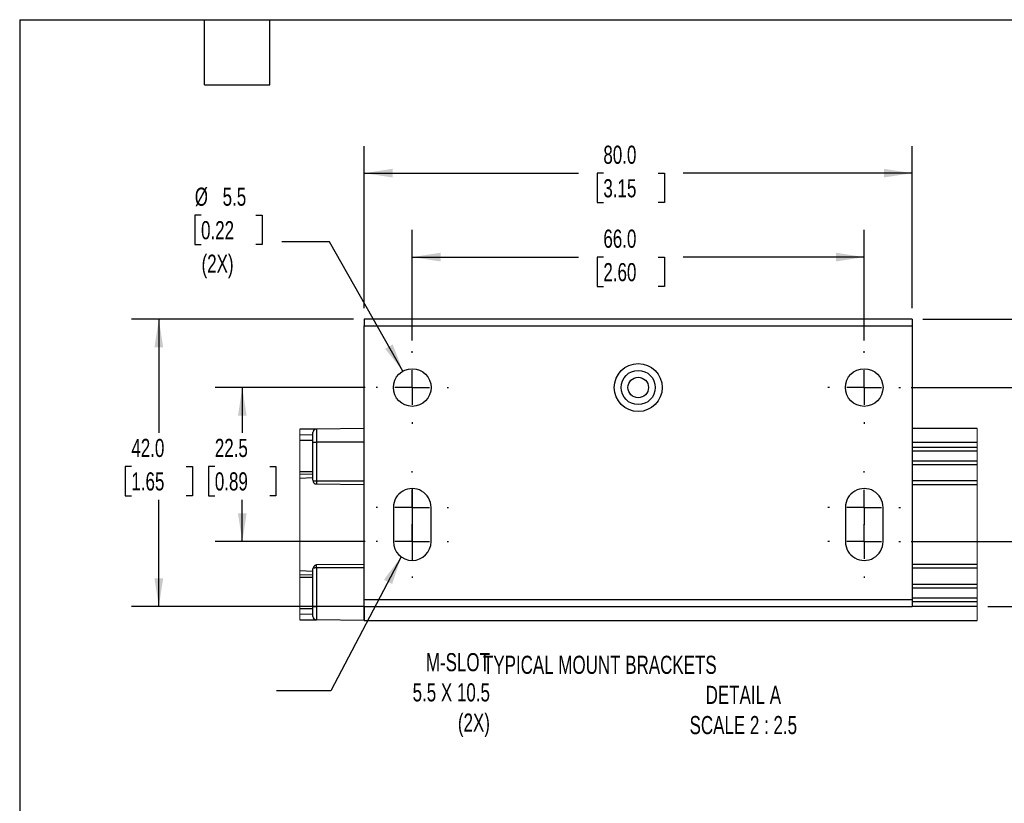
# Model space of a CAD drawing. Header units: millimetres. Extents: x 16 to 683, y 16 to 524.
# Tile 11 of 18: x 16 to 303, y 295 to 524. Entities that reach past the tile are written whole.
import ezdxf

# ---------------------------------------------------------------- set-up
doc = ezdxf.new("R2010")
doc.units = ezdxf.units.MM
doc.header["$LTSCALE"] = 2.5
doc.linetypes.add('CENTERX2', pattern=[20.32, 12.7, -2.54, 2.54, -2.54])
doc.layers.add('CENTER', color=40, linetype='CENTERX2')
doc.layers.add('DIMENSIONS', color=140, linetype='Continuous', lineweight=25)
doc.layers.add('TEXT', color=140, linetype='Continuous', lineweight=25)
doc.styles.add('SLDTEXTSTYLE0', font='TXT', dxfattribs={"width": 0.7})
doc.dimstyles.new('SLDDIMSTYLE4', dxfattribs={"dimtxt": 0.18, "dimasz": 8.255, "dimexe": 0, "dimexo": 0.0625, "dimgap": 0, "dimtad": 0, "dimtih": 1, "dimtoh": 1, "dimdec": 0, "dimrnd": 1e-09, "dimzin": 0, "dimdsep": 46, "dimtxsty": 'Standard', "dimsah": 1, "dimcen": 0.09, "dimadec": 0, "dimazin": 0, "dimtfac": 8.255, "dimtdec": 0, "dimtofl": 0, "dimtmove": 0, "dimatfit": 3, "dimfxl": 0, "dimfrac": 2, "dimtolj": 1, "dimtzin": 0, "dimarcsym": 0})
doc.dimstyles.new('SLDDIMSTYLE5', dxfattribs={"dimtxt": 5.39502, "dimasz": 8.255, "dimexe": 0, "dimexo": 0.0625, "dimgap": 1.348755, "dimtad": 0, "dimtih": 1, "dimtoh": 1, "dimlfac": 0.5, "dimrnd": 1e-09, "dimzin": 4, "dimdsep": 46, "dimtxsty": 'SLDTEXTSTYLE0', "dimsah": 1, "dimcen": 0.09, "dimadec": 0, "dimazin": 1, "dimtfac": 1, "dimtofl": 0, "dimtmove": 0, "dimatfit": 3, "dimfxl": 0, "dimfrac": 2, "dimtolj": 1, "dimtzin": 12, "dimarcsym": 0})
doc.dimstyles.new('SLDDIMSTYLE6', dxfattribs={"dimtxt": 5.39502, "dimasz": 8.255, "dimexe": 0, "dimexo": 0.0625, "dimgap": 1.348755, "dimtad": 0, "dimtih": 1, "dimtoh": 1, "dimlfac": 0.5, "dimrnd": 1e-09, "dimzin": 12, "dimdsep": 46, "dimtxsty": 'SLDTEXTSTYLE0', "dimsah": 1, "dimcen": 0.09, "dimadec": 0, "dimazin": 3, "dimtfac": 1, "dimtmove": 0, "dimatfit": 0, "dimfxl": 0, "dimfrac": 2, "dimtolj": 1, "dimtzin": 12, "dimarcsym": 0})
doc.dimstyles.new('SLDDIMSTYLE7', dxfattribs={"dimtxt": 5.39502, "dimasz": 8.255, "dimexe": 0, "dimexo": 0.0625, "dimgap": 1.348755, "dimtad": 0, "dimtih": 1, "dimtoh": 1, "dimlfac": 0.5, "dimrnd": 1e-09, "dimzin": 12, "dimdsep": 46, "dimtxsty": 'SLDTEXTSTYLE0', "dimsah": 1, "dimcen": 0.09, "dimadec": 0, "dimazin": 3, "dimtfac": 1, "dimtofl": 0, "dimtmove": 0, "dimatfit": 3, "dimfxl": 0, "dimfrac": 2, "dimtolj": 1, "dimtzin": 12, "dimarcsym": 0})
doc.dimstyles.new('SLDDIMSTYLE8', dxfattribs={"dimtxt": 5.39502, "dimasz": 8.255, "dimexe": 0, "dimexo": 0.0625, "dimgap": 1.348755, "dimtad": 0, "dimtih": 1, "dimtoh": 1, "dimlfac": 0.5, "dimrnd": 1e-09, "dimzin": 4, "dimdsep": 46, "dimtxsty": 'SLDTEXTSTYLE0', "dimsah": 1, "dimcen": 0.09, "dimadec": 0, "dimazin": 1, "dimtfac": 1, "dimtmove": 0, "dimatfit": 0, "dimfxl": 0, "dimfrac": 2, "dimtolj": 1, "dimtzin": 12, "dimarcsym": 0})
doc.dimstyles.new('SLDDIMSTYLE9', dxfattribs={"dimtxt": 5.39502, "dimasz": 8.255, "dimexe": 0, "dimexo": 0.0625, "dimgap": 1.348755, "dimtad": 0, "dimtih": 1, "dimtoh": 1, "dimlfac": 0.5, "dimrnd": 1e-09, "dimzin": 12, "dimdsep": 46, "dimtxsty": 'SLDTEXTSTYLE0', "dimsah": 1, "dimcen": 0, "dimadec": 0, "dimazin": 3, "dimtfac": 1, "dimtofl": 0, "dimtmove": 0, "dimatfit": 3, "dimfxl": 0, "dimfrac": 2, "dimtolj": 1, "dimtzin": 12, "dimarcsym": 0})

# ---------------------------------------------------------------- blocks, each defined once
blk = doc.blocks.new('_D_5')
at = {"layer": 'DIMENSIONS'}
for p, q in [((113.35, 436.43), (48.57, 436.43)), ((56.51, 436.43), (56.51, 403.19)), ((48.49, 393.41), (46.68, 393.41)), ((46.68, 393.41), (46.68, 384.84)), ((64.52, 393.41), (66.33, 393.41)), ((66.33, 393.41), (66.33, 384.84)), ((46.68, 384.84), (48.49, 384.84)), ((56.51, 352.43), (56.51, 383.63)), ((66.33, 384.84), (64.52, 384.84)), ((113.35, 352.43), (48.57, 352.43))]:
    blk.add_line(p, q, dxfattribs=at)
for points in [[(56.51, 436.43), (55.24, 428.18), (57.78, 428.18)], [(56.51, 352.43), (57.78, 360.69), (55.24, 360.69)]]:
    blk.add_solid(points, dxfattribs=at)
at = {"layer": 'DIMENSIONS', "char_height": 5.292, "attachment_point": 1, "style": 'SLDTEXTSTYLE0'}
for s, insert in [('42.0', (48.49, 401.44)), ('1.65', (48.49, 391.66))]:
    blk.add_mtext(s, dxfattribs=dict(at, insert=insert))
blk = doc.blocks.new('_D_6')
at = {"layer": 'DIMENSIONS'}
for p, q in [((116.53, 439.61), (116.53, 486.98)), ((276.53, 439.61), (276.53, 486.98)), ((116.53, 479.05), (179.04, 479.05)), ((186.35, 479.05), (184.54, 479.05)), ((184.54, 479.05), (184.54, 470.47)), ((202.38, 479.05), (204.2, 479.05)), ((204.2, 479.05), (204.2, 470.47)), ((276.53, 479.05), (209.69, 479.05)), ((184.54, 470.47), (186.35, 470.47)), ((204.2, 470.47), (202.38, 470.47))]:
    blk.add_line(p, q, dxfattribs=at)
for points in [[(116.53, 479.05), (124.78, 477.78), (124.78, 480.32)], [(276.53, 479.05), (268.27, 480.32), (268.27, 477.78)]]:
    blk.add_solid(points, dxfattribs=at)
at = {"layer": 'DIMENSIONS', "char_height": 5.292, "attachment_point": 1, "style": 'SLDTEXTSTYLE0'}
for s, insert in [('80.0', (186.35, 487.08)), ('3.15', (186.35, 477.29))]:
    blk.add_mtext(s, dxfattribs=dict(at, insert=insert))
blk = doc.blocks.new('_D_7')
at = {"layer": 'DIMENSIONS'}
for p, q in [((307.07, 371.43), (307.07, 387.31)), ((276.28, 371.43), (315.01, 371.43)), ((298.67, 352.43), (315.01, 352.43)), ((307.07, 332.75), (307.07, 352.43)), ((319.94, 337.8), (318.13, 337.8)), ((318.13, 337.8), (318.13, 329.23)), ((335.97, 337.8), (337.78, 337.8)), ((337.78, 337.8), (337.78, 329.23)), ((312.69, 332.75), (307.07, 332.75)), ((318.13, 329.23), (319.94, 329.23)), ((337.78, 329.23), (335.97, 329.23))]:
    blk.add_line(p, q, dxfattribs=at)
for points in [[(307.07, 371.43), (308.34, 379.69), (305.8, 379.69)], [(307.07, 352.43), (305.8, 344.18), (308.34, 344.18)]]:
    blk.add_solid(points, dxfattribs=at)
at = {"layer": 'DIMENSIONS', "char_height": 5.292, "attachment_point": 1, "style": 'SLDTEXTSTYLE0'}
for s, insert in [('9.5', (322.18, 345.83)), ('0.37', (319.94, 336.05)), ('TYP.', (320.2, 326.26))]:
    blk.add_mtext(s, dxfattribs=dict(at, insert=insert))
blk = doc.blocks.new('_D_8')
at = {"layer": 'DIMENSIONS'}
for p, q in [((116.77, 416.43), (72.95, 416.43)), ((80.89, 416.43), (80.89, 403.19)), ((72.87, 393.41), (71.06, 393.41)), ((71.06, 393.41), (71.06, 384.84)), ((88.91, 393.41), (90.72, 393.41)), ((90.72, 393.41), (90.72, 384.84)), ((71.06, 384.84), (72.87, 384.84)), ((80.89, 371.43), (80.89, 383.63)), ((90.72, 384.84), (88.91, 384.84)), ((116.77, 371.43), (72.95, 371.43))]:
    blk.add_line(p, q, dxfattribs=at)
for points in [[(80.89, 416.43), (79.62, 408.18), (82.16, 408.18)], [(80.89, 371.43), (82.16, 379.69), (79.62, 379.69)]]:
    blk.add_solid(points, dxfattribs=at)
at = {"layer": 'DIMENSIONS', "char_height": 5.292, "attachment_point": 1, "style": 'SLDTEXTSTYLE0'}
for s, insert in [('22.5', (72.87, 401.44)), ('0.89', (72.87, 391.66))]:
    blk.add_mtext(s, dxfattribs=dict(at, insert=insert))
blk = doc.blocks.new('_D_9')
at = {"layer": 'DIMENSIONS'}
for p, q in [((319.84, 459.58), (318.03, 459.58)), ((318.03, 459.58), (318.03, 451)), ((335.87, 459.58), (337.68, 459.58)), ((337.68, 459.58), (337.68, 451)), ((312.59, 454.53), (307.07, 454.53)), ((307.07, 454.53), (307.07, 436.43)), ((318.03, 451), (319.84, 451)), ((337.68, 451), (335.87, 451)), ((279.7, 436.43), (315.01, 436.43)), ((276.28, 416.43), (315.01, 416.43)), ((307.07, 416.43), (307.07, 400.56))]:
    blk.add_line(p, q, dxfattribs=at)
for points in [[(307.07, 436.43), (308.34, 444.69), (305.8, 444.69)], [(307.07, 416.43), (305.8, 408.18), (308.34, 408.18)]]:
    blk.add_solid(points, dxfattribs=at)
at = {"layer": 'DIMENSIONS', "char_height": 5.292, "attachment_point": 1, "style": 'SLDTEXTSTYLE0'}
for s, insert in [('10.0', (319.84, 467.6)), ('0.39', (319.84, 457.82)), ('TYP.', (320.1, 448.04))]:
    blk.add_mtext(s, dxfattribs=dict(at, insert=insert))
blk = doc.blocks.new('_D_10')
at = {"layer": 'DIMENSIONS'}
for p, q in [((68.84, 466.79), (67.02, 466.79)), ((67.02, 466.79), (67.02, 458.22)), ((84.87, 466.79), (86.68, 466.79)), ((86.68, 466.79), (86.68, 458.22)), ((67.02, 458.22), (68.84, 458.22)), ((86.68, 458.22), (84.87, 458.22)), ((106.35, 458.96), (92.46, 458.96)), ((127.81, 421.22), (106.35, 458.96))]:
    blk.add_line(p, q, dxfattribs=at)
blk.add_solid([(127.81, 421.22), (124.83, 429.02), (122.62, 427.76)], dxfattribs=at)
at = {"layer": 'DIMENSIONS', "char_height": 5.292, "attachment_point": 1, "style": 'SLDTEXTSTYLE0'}
for s, insert in [('%%c', (67.01, 474.82)), ('5.5', (75.15, 474.82)), ('0.22', (68.84, 465.04)), ('(2X)', (68.99, 455.25))]:
    blk.add_mtext(s, dxfattribs=dict(at, insert=insert))
blk = doc.blocks.new('_D_11')
at = {"layer": 'DIMENSIONS'}
for p, q in [((130.53, 430.19), (130.53, 462.47)), ((262.53, 430.19), (262.53, 462.47)), ((130.53, 454.53), (179.04, 454.53)), ((186.35, 454.53), (184.54, 454.53)), ((184.54, 454.53), (184.54, 445.95)), ((202.38, 454.53), (204.2, 454.53)), ((204.2, 454.53), (204.2, 445.95)), ((262.53, 454.53), (209.69, 454.53)), ((184.54, 445.95), (186.35, 445.95)), ((204.2, 445.95), (202.38, 445.95))]:
    blk.add_line(p, q, dxfattribs=at)
for points in [[(130.53, 454.53), (138.78, 453.26), (138.78, 455.8)], [(262.53, 454.53), (254.27, 455.8), (254.27, 453.26)]]:
    blk.add_solid(points, dxfattribs=at)
at = {"layer": 'DIMENSIONS', "char_height": 5.292, "attachment_point": 1, "style": 'SLDTEXTSTYLE0'}
for s, insert in [('66.0', (186.35, 462.56)), ('2.60', (186.35, 452.78))]:
    blk.add_mtext(s, dxfattribs=dict(at, insert=insert))
blk = doc.blocks.new('SW_CENTERMARKSYMBOL_4')
at = {"layer": 'CENTER', "color": 0}
for p, q in [((0, 10.16), (0, 10.58)), ((0, 0), (0, 5.08)), ((-10.16, 0), (-10.58, 0)), ((0, 0), (-5.08, 0)), ((0, 0), (0, -5.08)), ((0, 0), (5.08, 0)), ((10.16, 0), (10.58, 0)), ((0, -10.16), (0, -10.58))]:
    blk.add_line(p, q, dxfattribs=at)
blk = doc.blocks.new('SW_CENTERMARKSYMBOL_5')
at = {"layer": 'CENTER', "color": 0}
for p, q in [((0, 10.16), (0, 10.58)), ((0, 0), (0, 5.08)), ((-10.16, 0), (-10.58, 0)), ((0, 0), (-5.08, 0)), ((0, 0), (0, -5.08)), ((0, 0), (5.08, 0)), ((10.16, 0), (10.58, 0)), ((0, -10.16), (0, -10.58))]:
    blk.add_line(p, q, dxfattribs=at)
blk = doc.blocks.new('SW_CENTERMARKSYMBOL_6')
at = {"layer": 'CENTER', "color": 0}
for p, q in [((0, 10.16), (0, 10.58)), ((0, 0), (0, 5.08)), ((-10.16, 0), (-10.58, 0)), ((0, 0), (-5.08, 0)), ((0, 0), (0, -5.08)), ((0, 0), (5.08, 0)), ((10.16, 0), (10.58, 0)), ((0, -10.16), (0, -10.58))]:
    blk.add_line(p, q, dxfattribs=at)
blk = doc.blocks.new('SW_CENTERMARKSYMBOL_7')
at = {"layer": 'CENTER', "color": 0}
for p, q in [((0, 10.16), (0, 10.58)), ((0, 0), (0, 5.08)), ((-10.16, 0), (-10.58, 0)), ((0, 0), (-5.08, 0)), ((0, 0), (0, -5.08)), ((0, 0), (5.08, 0)), ((10.16, 0), (10.58, 0)), ((0, -10.16), (0, -10.58))]:
    blk.add_line(p, q, dxfattribs=at)
blk = doc.blocks.new('SW_CENTERMARKSYMBOL_8')
at = {"layer": 'CENTER', "color": 0}
for p, q in [((0, 10.16), (0, 10.58)), ((0, 0), (0, 5.08)), ((-10.16, 0), (-10.58, 0)), ((0, 0), (-5.08, 0)), ((0, 0), (0, -5.08)), ((0, 0), (5.08, 0)), ((10.16, 0), (10.58, 0)), ((0, -10.16), (0, -10.58))]:
    blk.add_line(p, q, dxfattribs=at)
blk = doc.blocks.new('SW_CENTERMARKSYMBOL_9')
at = {"layer": 'CENTER', "color": 0}
for p, q in [((0, 10.16), (0, 10.58)), ((0, 0), (0, 5.08)), ((-10.16, 0), (-10.58, 0)), ((0, 0), (-5.08, 0)), ((0, 0), (0, -5.08)), ((0, 0), (5.08, 0)), ((10.16, 0), (10.58, 0)), ((0, -10.16), (0, -10.58))]:
    blk.add_line(p, q, dxfattribs=at)

msp = doc.modelspace()

# ---------------------------------------------------------------- linework, layer by layer
for p, q in [((276.525, 436.435), (116.525, 436.435)), ((116.525, 436.435), (116.525, 434.435)), ((116.525, 434.435), (276.525, 434.435)), ((116.525, 354.435), (116.525, 434.435)), ((276.525, 436.435), (276.525, 434.435)), ((276.525, 434.435), (276.525, 354.435)), ((101.525, 400.435), (101.525, 403.313)), ((116.525, 404.435), (102.517, 404.313)), ((102.517, 404.313), (102.517, 400.435)), ((295.494, 404.435), (276.525, 404.435)), ((101.525, 402.565), (97.734, 402.604)), ((101.525, 400.935), (97.734, 400.935)), ((101.525, 400.435), (102.517, 400.435)), ((101.525, 389.342), (101.525, 400.435)), ((102.517, 400.435), (102.517, 389.134)), ((116.525, 400.435), (102.517, 400.435)), ((276.525, 400.435), (295.494, 400.435)), ((295.494, 398.935), (276.525, 398.935)), ((276.525, 397.935), (295.494, 397.935)), ((295.494, 394.935), (276.525, 394.935)), ((97.734, 391.935), (101.525, 391.935)), ((101.525, 391.135), (97.734, 391.002)), ((276.525, 393.935), (295.494, 393.935)), ((97.734, 390.002), (101.525, 390.135)), ((102.517, 389.134), (116.525, 389.134)), ((102.517, 389.134), (102.517, 388.257)), ((102.517, 388.257), (116.525, 388.134)), ((295.494, 389.134), (276.525, 389.134)), ((276.525, 388.134), (295.494, 388.134)), ((125.025, 381.435), (125.025, 371.435)), ((136.025, 371.435), (136.025, 381.435)), ((257.025, 381.435), (257.025, 371.435)), ((268.025, 371.435), (268.025, 381.435)), ((101.525, 362.735), (97.734, 362.868)), ((101.525, 352.435), (101.525, 363.528)), ((116.525, 364.735), (102.517, 364.613)), ((102.517, 363.735), (102.517, 364.613)), ((102.517, 363.735), (102.517, 352.435)), ((116.525, 363.735), (102.517, 363.735)), ((295.494, 364.735), (276.525, 364.735)), ((276.525, 363.735), (295.494, 363.735)), ((97.734, 361.867), (101.525, 361.735)), ((101.525, 360.935), (97.734, 360.935)), ((295.494, 358.935), (276.525, 358.935)), ((276.525, 357.935), (295.494, 357.935)), ((116.525, 352.435), (116.525, 354.435)), ((276.525, 354.435), (116.525, 354.435)), ((295.494, 354.935), (276.525, 354.935)), ((276.525, 354.435), (276.525, 352.435)), ((276.525, 353.935), (295.494, 353.935)), ((97.734, 351.935), (101.525, 351.935)), ((101.525, 352.435), (102.517, 352.435)), ((101.525, 349.557), (101.525, 352.435)), ((116.525, 352.435), (102.517, 352.435)), ((102.517, 352.435), (102.517, 348.557)), ((116.525, 348.435), (116.525, 352.435)), ((116.525, 352.435), (116.525, 348.435)), ((116.525, 352.435), (276.525, 352.435)), ((295.494, 352.435), (276.525, 352.435)), ((97.734, 350.265), (101.525, 350.305)), ((116.525, 348.435), (102.517, 348.557)), ((116.525, 348.435), (295.494, 348.435))]:
    msp.add_line(p, q)
at = {"color": 7, "linetype": 'Continuous', "lineweight": 18}
for p, q in [((97.734, 404.271), (97.734, 348.599)), ((295.494, 348.435), (295.494, 404.435))]:
    msp.add_line(p, q, dxfattribs=at)
at = {"flags": 128}
for points in [[(102.517, 404.313), (100.203, 404.292), (97.734, 404.271)], [(97.734, 348.599), (100.203, 348.577), (102.517, 348.557)]]:
    msp.add_lwpolyline(points, dxfattribs=at)
for centre, radius in [((196.525, 416.435), 7), ((130.525, 416.435), 5.5), ((196.525, 416.435), 5), ((262.525, 416.435), 5.5), ((196.525, 416.435), 3)]:
    msp.add_circle(centre, radius)
for centre, radius, start, end in [((102.525, 403.313), 1, 90.49975, 180.0004), ((130.525, 381.435), 5.5, 359.99999, 180.00001), ((262.525, 381.435), 5.5, 359.99997, 180.00003), ((130.525, 371.435), 5.5, 180.00002, 359.99998), ((262.525, 371.435), 5.5, 179.99997, 0.00003), ((102.525, 349.557), 1, 179.99981, 269.50025)]:
    msp.add_arc(centre, radius, start, end)
for points, knots in [([(101.525, 389.342), (101.542, 389.301), (101.572, 389.229), (101.693, 389.191), (101.871, 389.153), (102.154, 389.135), (102.389, 389.134), (102.517, 389.134)], [0, 0, 0, 0, 0.1174158, 0.2090315, 0.3363522, 0.6389889, 1, 1, 1, 1]), ([(101.542, 389.156), (101.562, 389.064), (101.605, 388.864), (101.747, 388.629), (101.922, 388.455), (102.103, 388.344), (102.307, 388.274), (102.449, 388.275), (102.517, 388.276)], [0, 0, 0, 0, 0.1967012, 0.42243, 0.5577431, 0.7072268, 0.8603342, 1, 1, 1, 1]), ([(102.517, 363.735), (102.439, 363.735), (102.296, 363.735), (102.061, 363.727), (101.856, 363.715), (101.693, 363.678), (101.572, 363.64), (101.542, 363.568), (101.525, 363.528)], [0, 0, 0, 0, 0.2186852, 0.4033397, 0.6635228, 0.7917087, 0.8833852, 1, 1, 1, 1]), ([(102.517, 364.595), (102.447, 364.576), (102.295, 364.535), (102.082, 364.417), (101.889, 364.271), (101.714, 364.075), (101.59, 363.845), (101.556, 363.663), (101.542, 363.586)], [0, 0, 0, 0, 0.1447507, 0.3164789, 0.4847747, 0.6290914, 0.8421881, 1, 1, 1, 1])]:
    msp.add_open_spline(points, degree=3, knots=knots)
at = {"layer": 'DIMENSIONS'}
msp.add_line((130.525, 386.935), (130.525, 365.935), dxfattribs=at)
at = {"layer": 'TEXT'}
for p, q in [((15.875, 523.875), (682.625, 523.875)), ((15.875, 523.875), (15.875, 15.875)), ((69.85, 504.825), (69.85, 523.875)), ((88.9, 504.825), (88.9, 523.875)), ((69.85, 504.825), (88.9, 504.825))]:
    msp.add_line(p, q, dxfattribs=at)

# ---------------------------------------------------------------- block references
at = {"layer": 'CENTER'}
for name, p in [('SW_CENTERMARKSYMBOL_4', (130.525, 416.435)), ('SW_CENTERMARKSYMBOL_9', (262.525, 416.435)), ('SW_CENTERMARKSYMBOL_5', (130.525, 381.435)), ('SW_CENTERMARKSYMBOL_7', (262.525, 381.435)), ('SW_CENTERMARKSYMBOL_6', (130.525, 371.435)), ('SW_CENTERMARKSYMBOL_8', (262.525, 371.435))]:
    msp.add_blockref(name, p, dxfattribs=at)

# ---------------------------------------------------------------- texts
at = {"layer": 'DIMENSIONS', "char_height": 5.29167, "style": 'SLDTEXTSTYLE0'}
for s, insert, attachment_point in [('M-SLOT^J5.5 X 10.5^J(2X)', (153.219, 338.862), 3), ('TYPICAL MOUNT BRACKETS', (151.18, 338.095), 1), ('DETAIL A^JSCALE 2 : 2.5', (227.226, 329.306), 2)]:
    msp.add_mtext(s, dxfattribs=dict(at, insert=insert, attachment_point=attachment_point))

# ---------------------------------------------------------------- dimensions: what is measured, and where the dimension line sits
at = {"layer": 'DIMENSIONS'}
for base, p1, p2, picture, middle in [((116.525, 479.047), (276.525, 436.435), (116.525, 436.435), '_D_6', (194.368, 479.047)), ((262.525, 454.528), (130.525, 427.015), (262.525, 427.015), '_D_11', (194.368, 454.528))]:
    dim = msp.add_linear_dim(base=base, p1=p1, p2=p2, dimstyle='SLDDIMSTYLE5', dxfattribs=at)
    dim.commit()
    dim.dimension.update_dxf_attribs({"geometry": picture, "text_midpoint": middle, "dimtype": 160})
dim = msp.add_diameter_dim_2p(p1=(133.244, 411.654), p2=(127.807, 421.216), text='<>\\P(2X)', dimstyle='SLDDIMSTYLE9', dxfattribs=at)
dim.commit()
dim.dimension.update_dxf_attribs({"geometry": '_D_10', "text_midpoint": (76.852, 461.743), "dimtype": 163})
for base, p1, p2, dimstyle, picture, middle in [((307.071, 436.435), (273.105, 416.435), (276.525, 436.435), 'SLDDIMSTYLE8', '_D_9', (307.071, 454.528)), ((307.071, 371.435), (295.494, 352.435), (273.105, 371.435), 'SLDDIMSTYLE6', '_D_7', (307.071, 332.754))]:
    dim = msp.add_linear_dim(base=base, p1=p1, p2=p2, angle=90, text='<>\\PTYP.', dimstyle=dimstyle, dxfattribs=at)
    dim.commit()
    dim.dimension.update_dxf_attribs({"geometry": picture, "text_midpoint": middle, "dimtype": 160})
for base, p1, p2, dimstyle, picture, middle in [((56.506, 352.435), (116.525, 436.435), (116.525, 352.435), 'SLDDIMSTYLE5', '_D_5', (56.506, 393.412)), ((80.89, 416.435), (119.945, 371.435), (119.945, 416.435), 'SLDDIMSTYLE7', '_D_8', (80.89, 393.412))]:
    dim = msp.add_linear_dim(base=base, p1=p1, p2=p2, angle=90, dimstyle=dimstyle, dxfattribs=at)
    dim.commit()
    dim.dimension.update_dxf_attribs({"geometry": picture, "text_midpoint": middle, "dimtype": 160})

# ---------------------------------------------------------------- leaders
msp.add_leader([(127.298, 366.982), (106.765, 327.804), (90.89, 327.804)], dimstyle='SLDDIMSTYLE4', dxfattribs=at)

doc.saveas('drawing.dxf')
